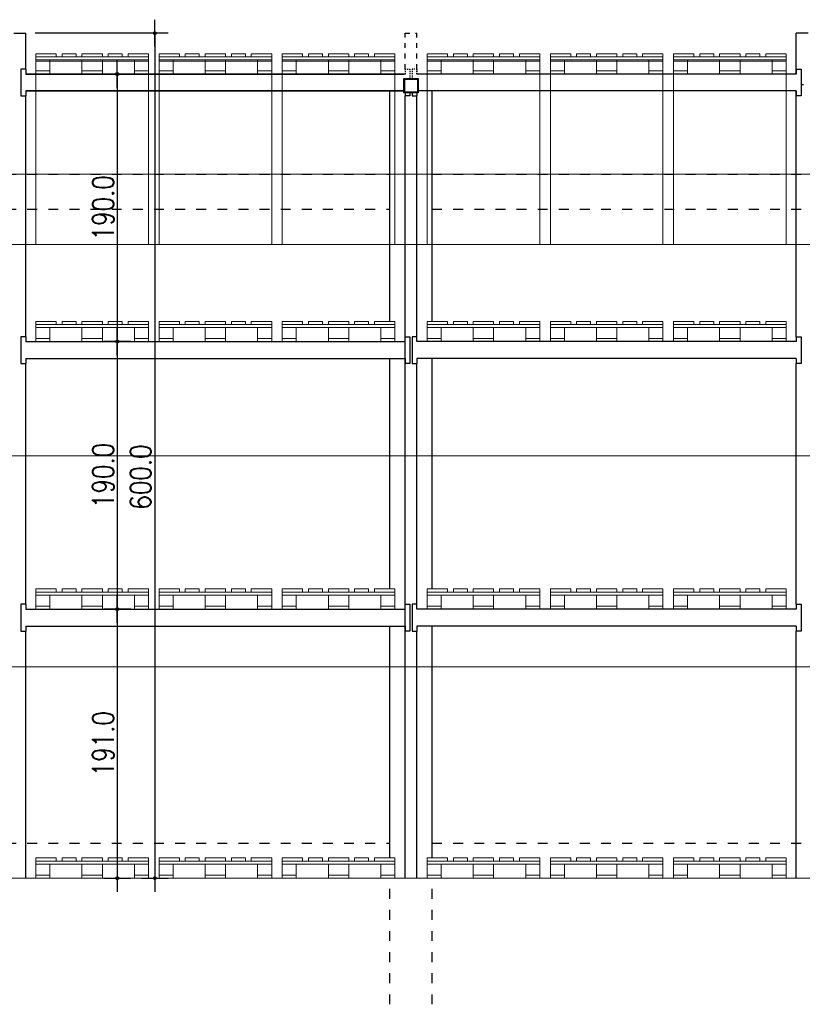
# Model space of a CAD drawing. Header units: millimetres. Extents: x 22865 to 60762, y -18816 to 15611.
# Tile 195 of 256: x 25040 to 25595, y 14912 to 15611. Entities that reach past the tile are written whole.
import ezdxf

# ---------------------------------------------------------------- set-up
doc = ezdxf.new("R2010")
doc.units = ezdxf.units.MM
doc.linetypes.add('DASHED', pattern=[15, 7, -8])
doc.layers.add('CIENKA', color=1, linetype='Continuous', lineweight=13)
doc.layers.add('projekt', color=6, linetype='Continuous', lineweight=9)
for name, color, linetype in [('RDZENIE', 3, 'Continuous'), ('REGALY', 7, 'Continuous'), ('WYMIARY', 6, 'Continuous')]:
    doc.layers.add(name, color=color, linetype=linetype)
doc.styles.add('1-100', font='simplex.shx', dxfattribs={"width": 0.8, "height": 15})
doc.dimstyles.new('1-100', dxfattribs={"dimscale": 0.5, "dimtxt": 100, "dimasz": 1, "dimexe": 0.18, "dimexo": 0.0625, "dimgap": 5, "dimtad": 1, "dimdec": 1, "dimzin": 0, "dimdsep": 46, "dimtxsty": '1-100', "dimblk1": 'K', "dimblk2": 'K', "dimsah": 1, "dimcen": 0.09, "dimse1": 1, "dimse2": 1, "dimadec": 0, "dimazin": 0, "dimtfac": 1, "dimtdec": 1, "dimtofl": 0, "dimtmove": 0, "dimatfit": 3, "dimldrblk": 'K', "dimfxl": 0, "dimtolj": 1, "dimtzin": 0, "dimarcsym": 0})

# ---------------------------------------------------------------- blocks, each defined once
blk = doc.blocks.new('K')
for p, q in [((0, -19.1), (0, 19.1)), ((-19.1, 0), (19.1, 0))]:
    blk.add_line(p, q)
blk.add_circle((0, 0), 2.02)
blk = doc.blocks.new('*D2041')
at = {"layer": 'WYMIARY', "color": 0, "lineweight": -2}
blk.add_line((25108.93, 15192.07), (25108.93, 15002.07), dxfattribs=at)
at = {"layer": 'WYMIARY', "color": 0, "linetype": 'ByBlock', "lineweight": -2, "xscale": 0.5, "yscale": 0.5, "zscale": 0.5}
for p, rotation in [((25108.93, 15192.57), 90), ((25108.93, 15001.57), 270)]:
    blk.add_blockref('K', p, dxfattribs=dict(at, rotation=rotation))
at = {"layer": 'WYMIARY', "color": 0, "ltscale": 0.2, "insert": (25098.93, 15097.07), "char_height": 15, "attachment_point": 5, "rotation": 90, "style": '1-100'}
blk.add_mtext('\\A1;191.0', dxfattribs=at)
blk = doc.blocks.new('*D2042')
at = {"layer": 'WYMIARY', "color": 0, "lineweight": -2}
blk.add_line((25108.93, 15382.07), (25108.93, 15193.07), dxfattribs=at)
at = {"layer": 'WYMIARY', "color": 0, "linetype": 'ByBlock', "lineweight": -2, "xscale": 0.5, "yscale": 0.5, "zscale": 0.5}
for p, rotation in [((25108.93, 15382.57), 90), ((25108.93, 15192.57), 270)]:
    blk.add_blockref('K', p, dxfattribs=dict(at, rotation=rotation))
at = {"layer": 'WYMIARY', "color": 0, "ltscale": 0.2, "insert": (25098.93, 15287.57), "char_height": 15, "attachment_point": 5, "rotation": 90, "style": '1-100'}
blk.add_mtext('\\A1;190.0', dxfattribs=at)
blk = doc.blocks.new('*D2043')
at = {"layer": 'WYMIARY', "color": 0, "lineweight": -2}
blk.add_line((25108.93, 15572.07), (25108.93, 15383.07), dxfattribs=at)
at = {"layer": 'WYMIARY', "color": 0, "linetype": 'ByBlock', "lineweight": -2, "xscale": 0.5, "yscale": 0.5, "zscale": 0.5}
for p, rotation in [((25108.93, 15572.57), 90), ((25108.93, 15382.57), 270)]:
    blk.add_blockref('K', p, dxfattribs=dict(at, rotation=rotation))
at = {"layer": 'WYMIARY', "color": 0, "ltscale": 0.2, "insert": (25098.93, 15477.57), "char_height": 15, "attachment_point": 5, "rotation": 90, "style": '1-100'}
blk.add_mtext('\\A1;190.0', dxfattribs=at)
blk = doc.blocks.new('*D2044')
at = {"layer": 'WYMIARY', "color": 0, "lineweight": -2}
blk.add_line((25135.62, 15601.07), (25135.62, 15002.07), dxfattribs=at)
at = {"layer": 'WYMIARY', "color": 0, "linetype": 'ByBlock', "lineweight": -2, "xscale": 0.5, "yscale": 0.5, "zscale": 0.5}
for p, rotation in [((25135.62, 15601.57), 90), ((25135.62, 15001.57), 270)]:
    blk.add_blockref('K', p, dxfattribs=dict(at, rotation=rotation))
at = {"layer": 'WYMIARY', "color": 0, "ltscale": 0.2, "insert": (25125.62, 15286.42), "char_height": 15, "attachment_point": 5, "rotation": 90, "style": '1-100'}
blk.add_mtext('\\A1;600.0', dxfattribs=at)

msp = doc.modelspace()

# ---------------------------------------------------------------- linework, layer by layer
at = {"layer": 'CIENKA'}
for points in [[(25051.09, 15584.77), (25065.59, 15584.77), (25065.59, 15586.97), (25051.09, 15586.97)], [(25051.09, 15582.57), (25131.09, 15582.57), (25131.09, 15584.77), (25051.09, 15584.77)], [(25051.09, 15574.77), (25061.09, 15574.77), (25061.09, 15582.57), (25051.09, 15582.57)], [(25079.71, 15584.77), (25069.71, 15584.77), (25069.71, 15586.97), (25079.71, 15586.97)], [(25083.84, 15584.77), (25098.34, 15584.77), (25098.34, 15586.97), (25083.84, 15586.97)], [(25083.84, 15574.77), (25098.34, 15574.77), (25098.34, 15582.57), (25083.84, 15582.57)], [(25102.46, 15584.77), (25112.46, 15584.77), (25112.46, 15586.97), (25102.46, 15586.97)], [(25116.59, 15584.77), (25131.09, 15584.77), (25131.09, 15586.97), (25116.59, 15586.97)], [(25121.09, 15574.77), (25131.09, 15574.77), (25131.09, 15582.57), (25121.09, 15582.57)], [(25138.59, 15584.77), (25153.09, 15584.77), (25153.09, 15586.97), (25138.59, 15586.97)], [(25138.59, 15582.57), (25218.59, 15582.57), (25218.59, 15584.77), (25138.59, 15584.77)], [(25138.59, 15574.77), (25148.59, 15574.77), (25148.59, 15582.57), (25138.59, 15582.57)], [(25167.21, 15584.77), (25157.21, 15584.77), (25157.21, 15586.97), (25167.21, 15586.97)], [(25171.34, 15584.77), (25185.84, 15584.77), (25185.84, 15586.97), (25171.34, 15586.97)], [(25171.34, 15574.77), (25185.84, 15574.77), (25185.84, 15582.57), (25171.34, 15582.57)], [(25189.96, 15584.77), (25199.96, 15584.77), (25199.96, 15586.97), (25189.96, 15586.97)], [(25204.09, 15584.77), (25218.59, 15584.77), (25218.59, 15586.97), (25204.09, 15586.97)], [(25208.59, 15574.77), (25218.59, 15574.77), (25218.59, 15582.57), (25208.59, 15582.57)], [(25226.09, 15584.77), (25240.59, 15584.77), (25240.59, 15586.97), (25226.09, 15586.97)], [(25226.09, 15582.57), (25306.09, 15582.57), (25306.09, 15584.77), (25226.09, 15584.77)], [(25226.09, 15574.77), (25236.09, 15574.77), (25236.09, 15582.57), (25226.09, 15582.57)], [(25254.71, 15584.77), (25244.71, 15584.77), (25244.71, 15586.97), (25254.71, 15586.97)], [(25258.84, 15584.77), (25273.34, 15584.77), (25273.34, 15586.97), (25258.84, 15586.97)], [(25258.84, 15574.77), (25273.34, 15574.77), (25273.34, 15582.57), (25258.84, 15582.57)], [(25277.46, 15584.77), (25287.46, 15584.77), (25287.46, 15586.97), (25277.46, 15586.97)], [(25291.59, 15584.77), (25306.09, 15584.77), (25306.09, 15586.97), (25291.59, 15586.97)], [(25296.09, 15574.77), (25306.09, 15574.77), (25306.09, 15582.57), (25296.09, 15582.57)], [(25343.49, 15584.77), (25328.99, 15584.77), (25328.99, 15586.97), (25343.49, 15586.97)], [(25408.99, 15582.57), (25328.99, 15582.57), (25328.99, 15584.77), (25408.99, 15584.77)], [(25338.99, 15574.77), (25328.99, 15574.77), (25328.99, 15582.57), (25338.99, 15582.57)], [(25357.61, 15584.77), (25347.61, 15584.77), (25347.61, 15586.97), (25357.61, 15586.97)], [(25376.24, 15584.77), (25361.74, 15584.77), (25361.74, 15586.97), (25376.24, 15586.97)], [(25376.24, 15574.77), (25361.74, 15574.77), (25361.74, 15582.57), (25376.24, 15582.57)], [(25380.36, 15584.77), (25390.36, 15584.77), (25390.36, 15586.97), (25380.36, 15586.97)], [(25408.99, 15584.77), (25394.49, 15584.77), (25394.49, 15586.97), (25408.99, 15586.97)], [(25408.99, 15574.77), (25398.99, 15574.77), (25398.99, 15582.57), (25408.99, 15582.57)], [(25430.99, 15584.77), (25416.49, 15584.77), (25416.49, 15586.97), (25430.99, 15586.97)], [(25496.49, 15582.57), (25416.49, 15582.57), (25416.49, 15584.77), (25496.49, 15584.77)], [(25426.49, 15574.77), (25416.49, 15574.77), (25416.49, 15582.57), (25426.49, 15582.57)], [(25445.11, 15584.77), (25435.11, 15584.77), (25435.11, 15586.97), (25445.11, 15586.97)], [(25463.74, 15584.77), (25449.24, 15584.77), (25449.24, 15586.97), (25463.74, 15586.97)], [(25463.74, 15574.77), (25449.24, 15574.77), (25449.24, 15582.57), (25463.74, 15582.57)], [(25467.86, 15584.77), (25477.86, 15584.77), (25477.86, 15586.97), (25467.86, 15586.97)], [(25496.49, 15584.77), (25481.99, 15584.77), (25481.99, 15586.97), (25496.49, 15586.97)], [(25496.49, 15574.77), (25486.49, 15574.77), (25486.49, 15582.57), (25496.49, 15582.57)], [(25518.49, 15584.77), (25503.99, 15584.77), (25503.99, 15586.97), (25518.49, 15586.97)], [(25583.99, 15582.57), (25503.99, 15582.57), (25503.99, 15584.77), (25583.99, 15584.77)], [(25513.99, 15574.77), (25503.99, 15574.77), (25503.99, 15582.57), (25513.99, 15582.57)], [(25532.61, 15584.77), (25522.61, 15584.77), (25522.61, 15586.97), (25532.61, 15586.97)], [(25551.24, 15584.77), (25536.74, 15584.77), (25536.74, 15586.97), (25551.24, 15586.97)], [(25551.24, 15574.77), (25536.74, 15574.77), (25536.74, 15582.57), (25551.24, 15582.57)], [(25555.36, 15584.77), (25565.36, 15584.77), (25565.36, 15586.97), (25555.36, 15586.97)], [(25583.99, 15584.77), (25569.49, 15584.77), (25569.49, 15586.97), (25583.99, 15586.97)], [(25583.99, 15574.77), (25573.99, 15574.77), (25573.99, 15582.57), (25583.99, 15582.57)], [(25061.09, 15574.77), (25051.09, 15574.77), (25051.09, 15572.57), (25061.09, 15572.57)], [(25098.34, 15574.77), (25083.84, 15574.77), (25083.84, 15572.57), (25098.34, 15572.57)], [(25131.09, 15574.77), (25121.09, 15574.77), (25121.09, 15572.57), (25131.09, 15572.57)], [(25148.59, 15574.77), (25138.59, 15574.77), (25138.59, 15572.57), (25148.59, 15572.57)], [(25185.84, 15574.77), (25171.34, 15574.77), (25171.34, 15572.57), (25185.84, 15572.57)], [(25218.59, 15574.77), (25208.59, 15574.77), (25208.59, 15572.57), (25218.59, 15572.57)], [(25236.09, 15574.77), (25226.09, 15574.77), (25226.09, 15572.57), (25236.09, 15572.57)], [(25273.34, 15574.77), (25258.84, 15574.77), (25258.84, 15572.57), (25273.34, 15572.57)], [(25306.09, 15574.77), (25296.09, 15574.77), (25296.09, 15572.57), (25306.09, 15572.57)], [(25328.99, 15574.77), (25338.99, 15574.77), (25338.99, 15572.57), (25328.99, 15572.57)], [(25361.74, 15574.77), (25376.24, 15574.77), (25376.24, 15572.57), (25361.74, 15572.57)], [(25398.99, 15574.77), (25408.99, 15574.77), (25408.99, 15572.57), (25398.99, 15572.57)], [(25416.49, 15574.77), (25426.49, 15574.77), (25426.49, 15572.57), (25416.49, 15572.57)], [(25449.24, 15574.77), (25463.74, 15574.77), (25463.74, 15572.57), (25449.24, 15572.57)], [(25486.49, 15574.77), (25496.49, 15574.77), (25496.49, 15572.57), (25486.49, 15572.57)], [(25503.99, 15574.77), (25513.99, 15574.77), (25513.99, 15572.57), (25503.99, 15572.57)], [(25536.74, 15574.77), (25551.24, 15574.77), (25551.24, 15572.57), (25536.74, 15572.57)], [(25573.99, 15574.77), (25583.99, 15574.77), (25583.99, 15572.57), (25573.99, 15572.57)], [(25051.09, 15394.77), (25065.59, 15394.77), (25065.59, 15396.97), (25051.09, 15396.97)], [(25051.09, 15392.57), (25131.09, 15392.57), (25131.09, 15394.77), (25051.09, 15394.77)], [(25079.71, 15394.77), (25069.71, 15394.77), (25069.71, 15396.97), (25079.71, 15396.97)], [(25083.84, 15394.77), (25098.34, 15394.77), (25098.34, 15396.97), (25083.84, 15396.97)], [(25102.46, 15394.77), (25112.46, 15394.77), (25112.46, 15396.97), (25102.46, 15396.97)], [(25116.59, 15394.77), (25131.09, 15394.77), (25131.09, 15396.97), (25116.59, 15396.97)], [(25138.59, 15394.77), (25153.09, 15394.77), (25153.09, 15396.97), (25138.59, 15396.97)], [(25138.59, 15392.57), (25218.59, 15392.57), (25218.59, 15394.77), (25138.59, 15394.77)], [(25167.21, 15394.77), (25157.21, 15394.77), (25157.21, 15396.97), (25167.21, 15396.97)], [(25171.34, 15394.77), (25185.84, 15394.77), (25185.84, 15396.97), (25171.34, 15396.97)], [(25189.96, 15394.77), (25199.96, 15394.77), (25199.96, 15396.97), (25189.96, 15396.97)], [(25204.09, 15394.77), (25218.59, 15394.77), (25218.59, 15396.97), (25204.09, 15396.97)], [(25226.09, 15394.77), (25240.59, 15394.77), (25240.59, 15396.97), (25226.09, 15396.97)], [(25226.09, 15392.57), (25306.09, 15392.57), (25306.09, 15394.77), (25226.09, 15394.77)], [(25254.71, 15394.77), (25244.71, 15394.77), (25244.71, 15396.97), (25254.71, 15396.97)], [(25258.84, 15394.77), (25273.34, 15394.77), (25273.34, 15396.97), (25258.84, 15396.97)], [(25277.46, 15394.77), (25287.46, 15394.77), (25287.46, 15396.97), (25277.46, 15396.97)], [(25291.59, 15394.77), (25306.09, 15394.77), (25306.09, 15396.97), (25291.59, 15396.97)], [(25343.49, 15394.77), (25328.99, 15394.77), (25328.99, 15396.97), (25343.49, 15396.97)], [(25408.99, 15392.57), (25328.99, 15392.57), (25328.99, 15394.77), (25408.99, 15394.77)], [(25357.61, 15394.77), (25347.61, 15394.77), (25347.61, 15396.97), (25357.61, 15396.97)], [(25376.24, 15394.77), (25361.74, 15394.77), (25361.74, 15396.97), (25376.24, 15396.97)], [(25380.36, 15394.77), (25390.36, 15394.77), (25390.36, 15396.97), (25380.36, 15396.97)], [(25408.99, 15394.77), (25394.49, 15394.77), (25394.49, 15396.97), (25408.99, 15396.97)], [(25430.99, 15394.77), (25416.49, 15394.77), (25416.49, 15396.97), (25430.99, 15396.97)], [(25496.49, 15392.57), (25416.49, 15392.57), (25416.49, 15394.77), (25496.49, 15394.77)], [(25445.11, 15394.77), (25435.11, 15394.77), (25435.11, 15396.97), (25445.11, 15396.97)], [(25463.74, 15394.77), (25449.24, 15394.77), (25449.24, 15396.97), (25463.74, 15396.97)], [(25467.86, 15394.77), (25477.86, 15394.77), (25477.86, 15396.97), (25467.86, 15396.97)], [(25496.49, 15394.77), (25481.99, 15394.77), (25481.99, 15396.97), (25496.49, 15396.97)], [(25518.49, 15394.77), (25503.99, 15394.77), (25503.99, 15396.97), (25518.49, 15396.97)], [(25583.99, 15392.57), (25503.99, 15392.57), (25503.99, 15394.77), (25583.99, 15394.77)], [(25532.61, 15394.77), (25522.61, 15394.77), (25522.61, 15396.97), (25532.61, 15396.97)], [(25551.24, 15394.77), (25536.74, 15394.77), (25536.74, 15396.97), (25551.24, 15396.97)], [(25555.36, 15394.77), (25565.36, 15394.77), (25565.36, 15396.97), (25555.36, 15396.97)], [(25583.99, 15394.77), (25569.49, 15394.77), (25569.49, 15396.97), (25583.99, 15396.97)], [(25051.09, 15384.77), (25061.09, 15384.77), (25061.09, 15392.57), (25051.09, 15392.57)], [(25083.84, 15384.77), (25098.34, 15384.77), (25098.34, 15392.57), (25083.84, 15392.57)], [(25121.09, 15384.77), (25131.09, 15384.77), (25131.09, 15392.57), (25121.09, 15392.57)], [(25138.59, 15384.77), (25148.59, 15384.77), (25148.59, 15392.57), (25138.59, 15392.57)], [(25171.34, 15384.77), (25185.84, 15384.77), (25185.84, 15392.57), (25171.34, 15392.57)], [(25208.59, 15384.77), (25218.59, 15384.77), (25218.59, 15392.57), (25208.59, 15392.57)], [(25226.09, 15384.77), (25236.09, 15384.77), (25236.09, 15392.57), (25226.09, 15392.57)], [(25258.84, 15384.77), (25273.34, 15384.77), (25273.34, 15392.57), (25258.84, 15392.57)], [(25296.09, 15384.77), (25306.09, 15384.77), (25306.09, 15392.57), (25296.09, 15392.57)], [(25338.99, 15384.77), (25328.99, 15384.77), (25328.99, 15392.57), (25338.99, 15392.57)], [(25376.24, 15384.77), (25361.74, 15384.77), (25361.74, 15392.57), (25376.24, 15392.57)], [(25408.99, 15384.77), (25398.99, 15384.77), (25398.99, 15392.57), (25408.99, 15392.57)], [(25426.49, 15384.77), (25416.49, 15384.77), (25416.49, 15392.57), (25426.49, 15392.57)], [(25463.74, 15384.77), (25449.24, 15384.77), (25449.24, 15392.57), (25463.74, 15392.57)], [(25496.49, 15384.77), (25486.49, 15384.77), (25486.49, 15392.57), (25496.49, 15392.57)], [(25513.99, 15384.77), (25503.99, 15384.77), (25503.99, 15392.57), (25513.99, 15392.57)], [(25551.24, 15384.77), (25536.74, 15384.77), (25536.74, 15392.57), (25551.24, 15392.57)], [(25583.99, 15384.77), (25573.99, 15384.77), (25573.99, 15392.57), (25583.99, 15392.57)], [(25061.09, 15384.77), (25051.09, 15384.77), (25051.09, 15382.57), (25061.09, 15382.57)], [(25098.34, 15384.77), (25083.84, 15384.77), (25083.84, 15382.57), (25098.34, 15382.57)], [(25131.09, 15384.77), (25121.09, 15384.77), (25121.09, 15382.57), (25131.09, 15382.57)], [(25148.59, 15384.77), (25138.59, 15384.77), (25138.59, 15382.57), (25148.59, 15382.57)], [(25185.84, 15384.77), (25171.34, 15384.77), (25171.34, 15382.57), (25185.84, 15382.57)], [(25218.59, 15384.77), (25208.59, 15384.77), (25208.59, 15382.57), (25218.59, 15382.57)], [(25236.09, 15384.77), (25226.09, 15384.77), (25226.09, 15382.57), (25236.09, 15382.57)], [(25273.34, 15384.77), (25258.84, 15384.77), (25258.84, 15382.57), (25273.34, 15382.57)], [(25306.09, 15384.77), (25296.09, 15384.77), (25296.09, 15382.57), (25306.09, 15382.57)], [(25328.99, 15384.77), (25338.99, 15384.77), (25338.99, 15382.57), (25328.99, 15382.57)], [(25361.74, 15384.77), (25376.24, 15384.77), (25376.24, 15382.57), (25361.74, 15382.57)], [(25398.99, 15384.77), (25408.99, 15384.77), (25408.99, 15382.57), (25398.99, 15382.57)], [(25416.49, 15384.77), (25426.49, 15384.77), (25426.49, 15382.57), (25416.49, 15382.57)], [(25449.24, 15384.77), (25463.74, 15384.77), (25463.74, 15382.57), (25449.24, 15382.57)], [(25486.49, 15384.77), (25496.49, 15384.77), (25496.49, 15382.57), (25486.49, 15382.57)], [(25503.99, 15384.77), (25513.99, 15384.77), (25513.99, 15382.57), (25503.99, 15382.57)], [(25536.74, 15384.77), (25551.24, 15384.77), (25551.24, 15382.57), (25536.74, 15382.57)], [(25573.99, 15384.77), (25583.99, 15384.77), (25583.99, 15382.57), (25573.99, 15382.57)], [(25051.09, 15204.77), (25065.59, 15204.77), (25065.59, 15206.97), (25051.09, 15206.97)], [(25051.09, 15202.57), (25131.09, 15202.57), (25131.09, 15204.77), (25051.09, 15204.77)], [(25079.71, 15204.77), (25069.71, 15204.77), (25069.71, 15206.97), (25079.71, 15206.97)], [(25083.84, 15204.77), (25098.34, 15204.77), (25098.34, 15206.97), (25083.84, 15206.97)], [(25102.46, 15204.77), (25112.46, 15204.77), (25112.46, 15206.97), (25102.46, 15206.97)], [(25116.59, 15204.77), (25131.09, 15204.77), (25131.09, 15206.97), (25116.59, 15206.97)], [(25138.59, 15204.77), (25153.09, 15204.77), (25153.09, 15206.97), (25138.59, 15206.97)], [(25138.59, 15202.57), (25218.59, 15202.57), (25218.59, 15204.77), (25138.59, 15204.77)], [(25167.21, 15204.77), (25157.21, 15204.77), (25157.21, 15206.97), (25167.21, 15206.97)], [(25171.34, 15204.77), (25185.84, 15204.77), (25185.84, 15206.97), (25171.34, 15206.97)], [(25189.96, 15204.77), (25199.96, 15204.77), (25199.96, 15206.97), (25189.96, 15206.97)], [(25204.09, 15204.77), (25218.59, 15204.77), (25218.59, 15206.97), (25204.09, 15206.97)], [(25226.09, 15204.77), (25240.59, 15204.77), (25240.59, 15206.97), (25226.09, 15206.97)], [(25226.09, 15202.57), (25306.09, 15202.57), (25306.09, 15204.77), (25226.09, 15204.77)], [(25254.71, 15204.77), (25244.71, 15204.77), (25244.71, 15206.97), (25254.71, 15206.97)], [(25258.84, 15204.77), (25273.34, 15204.77), (25273.34, 15206.97), (25258.84, 15206.97)], [(25277.46, 15204.77), (25287.46, 15204.77), (25287.46, 15206.97), (25277.46, 15206.97)], [(25291.59, 15204.77), (25306.09, 15204.77), (25306.09, 15206.97), (25291.59, 15206.97)], [(25343.49, 15204.77), (25328.99, 15204.77), (25328.99, 15206.97), (25343.49, 15206.97)], [(25408.99, 15202.57), (25328.99, 15202.57), (25328.99, 15204.77), (25408.99, 15204.77)], [(25357.61, 15204.77), (25347.61, 15204.77), (25347.61, 15206.97), (25357.61, 15206.97)], [(25376.24, 15204.77), (25361.74, 15204.77), (25361.74, 15206.97), (25376.24, 15206.97)], [(25380.36, 15204.77), (25390.36, 15204.77), (25390.36, 15206.97), (25380.36, 15206.97)], [(25408.99, 15204.77), (25394.49, 15204.77), (25394.49, 15206.97), (25408.99, 15206.97)], [(25430.99, 15204.77), (25416.49, 15204.77), (25416.49, 15206.97), (25430.99, 15206.97)], [(25496.49, 15202.57), (25416.49, 15202.57), (25416.49, 15204.77), (25496.49, 15204.77)], [(25445.11, 15204.77), (25435.11, 15204.77), (25435.11, 15206.97), (25445.11, 15206.97)], [(25463.74, 15204.77), (25449.24, 15204.77), (25449.24, 15206.97), (25463.74, 15206.97)], [(25467.86, 15204.77), (25477.86, 15204.77), (25477.86, 15206.97), (25467.86, 15206.97)], [(25496.49, 15204.77), (25481.99, 15204.77), (25481.99, 15206.97), (25496.49, 15206.97)], [(25518.49, 15204.77), (25503.99, 15204.77), (25503.99, 15206.97), (25518.49, 15206.97)], [(25583.99, 15202.57), (25503.99, 15202.57), (25503.99, 15204.77), (25583.99, 15204.77)], [(25532.61, 15204.77), (25522.61, 15204.77), (25522.61, 15206.97), (25532.61, 15206.97)], [(25551.24, 15204.77), (25536.74, 15204.77), (25536.74, 15206.97), (25551.24, 15206.97)], [(25555.36, 15204.77), (25565.36, 15204.77), (25565.36, 15206.97), (25555.36, 15206.97)], [(25583.99, 15204.77), (25569.49, 15204.77), (25569.49, 15206.97), (25583.99, 15206.97)], [(25051.09, 15194.77), (25061.09, 15194.77), (25061.09, 15202.57), (25051.09, 15202.57)], [(25083.84, 15194.77), (25098.34, 15194.77), (25098.34, 15202.57), (25083.84, 15202.57)], [(25121.09, 15194.77), (25131.09, 15194.77), (25131.09, 15202.57), (25121.09, 15202.57)], [(25138.59, 15194.77), (25148.59, 15194.77), (25148.59, 15202.57), (25138.59, 15202.57)], [(25171.34, 15194.77), (25185.84, 15194.77), (25185.84, 15202.57), (25171.34, 15202.57)], [(25208.59, 15194.77), (25218.59, 15194.77), (25218.59, 15202.57), (25208.59, 15202.57)], [(25226.09, 15194.77), (25236.09, 15194.77), (25236.09, 15202.57), (25226.09, 15202.57)], [(25258.84, 15194.77), (25273.34, 15194.77), (25273.34, 15202.57), (25258.84, 15202.57)], [(25296.09, 15194.77), (25306.09, 15194.77), (25306.09, 15202.57), (25296.09, 15202.57)], [(25338.99, 15194.77), (25328.99, 15194.77), (25328.99, 15202.57), (25338.99, 15202.57)], [(25376.24, 15194.77), (25361.74, 15194.77), (25361.74, 15202.57), (25376.24, 15202.57)], [(25408.99, 15194.77), (25398.99, 15194.77), (25398.99, 15202.57), (25408.99, 15202.57)], [(25426.49, 15194.77), (25416.49, 15194.77), (25416.49, 15202.57), (25426.49, 15202.57)], [(25463.74, 15194.77), (25449.24, 15194.77), (25449.24, 15202.57), (25463.74, 15202.57)], [(25496.49, 15194.77), (25486.49, 15194.77), (25486.49, 15202.57), (25496.49, 15202.57)], [(25513.99, 15194.77), (25503.99, 15194.77), (25503.99, 15202.57), (25513.99, 15202.57)], [(25551.24, 15194.77), (25536.74, 15194.77), (25536.74, 15202.57), (25551.24, 15202.57)], [(25583.99, 15194.77), (25573.99, 15194.77), (25573.99, 15202.57), (25583.99, 15202.57)], [(25061.09, 15194.77), (25051.09, 15194.77), (25051.09, 15192.57), (25061.09, 15192.57)], [(25098.34, 15194.77), (25083.84, 15194.77), (25083.84, 15192.57), (25098.34, 15192.57)], [(25131.09, 15194.77), (25121.09, 15194.77), (25121.09, 15192.57), (25131.09, 15192.57)], [(25148.59, 15194.77), (25138.59, 15194.77), (25138.59, 15192.57), (25148.59, 15192.57)], [(25185.84, 15194.77), (25171.34, 15194.77), (25171.34, 15192.57), (25185.84, 15192.57)], [(25218.59, 15194.77), (25208.59, 15194.77), (25208.59, 15192.57), (25218.59, 15192.57)], [(25236.09, 15194.77), (25226.09, 15194.77), (25226.09, 15192.57), (25236.09, 15192.57)], [(25273.34, 15194.77), (25258.84, 15194.77), (25258.84, 15192.57), (25273.34, 15192.57)], [(25306.09, 15194.77), (25296.09, 15194.77), (25296.09, 15192.57), (25306.09, 15192.57)], [(25328.99, 15194.77), (25338.99, 15194.77), (25338.99, 15192.57), (25328.99, 15192.57)], [(25361.74, 15194.77), (25376.24, 15194.77), (25376.24, 15192.57), (25361.74, 15192.57)], [(25398.99, 15194.77), (25408.99, 15194.77), (25408.99, 15192.57), (25398.99, 15192.57)], [(25416.49, 15194.77), (25426.49, 15194.77), (25426.49, 15192.57), (25416.49, 15192.57)], [(25449.24, 15194.77), (25463.74, 15194.77), (25463.74, 15192.57), (25449.24, 15192.57)], [(25486.49, 15194.77), (25496.49, 15194.77), (25496.49, 15192.57), (25486.49, 15192.57)], [(25503.99, 15194.77), (25513.99, 15194.77), (25513.99, 15192.57), (25503.99, 15192.57)], [(25536.74, 15194.77), (25551.24, 15194.77), (25551.24, 15192.57), (25536.74, 15192.57)], [(25573.99, 15194.77), (25583.99, 15194.77), (25583.99, 15192.57), (25573.99, 15192.57)], [(25051.09, 15013.77), (25065.59, 15013.77), (25065.59, 15015.97), (25051.09, 15015.97)], [(25079.71, 15013.77), (25069.71, 15013.77), (25069.71, 15015.97), (25079.71, 15015.97)], [(25083.84, 15013.77), (25098.34, 15013.77), (25098.34, 15015.97), (25083.84, 15015.97)], [(25102.46, 15013.77), (25112.46, 15013.77), (25112.46, 15015.97), (25102.46, 15015.97)], [(25116.59, 15013.77), (25131.09, 15013.77), (25131.09, 15015.97), (25116.59, 15015.97)], [(25138.59, 15013.77), (25153.09, 15013.77), (25153.09, 15015.97), (25138.59, 15015.97)], [(25167.21, 15013.77), (25157.21, 15013.77), (25157.21, 15015.97), (25167.21, 15015.97)], [(25171.34, 15013.77), (25185.84, 15013.77), (25185.84, 15015.97), (25171.34, 15015.97)], [(25189.96, 15013.77), (25199.96, 15013.77), (25199.96, 15015.97), (25189.96, 15015.97)], [(25204.09, 15013.77), (25218.59, 15013.77), (25218.59, 15015.97), (25204.09, 15015.97)], [(25226.09, 15013.77), (25240.59, 15013.77), (25240.59, 15015.97), (25226.09, 15015.97)], [(25254.71, 15013.77), (25244.71, 15013.77), (25244.71, 15015.97), (25254.71, 15015.97)], [(25258.84, 15013.77), (25273.34, 15013.77), (25273.34, 15015.97), (25258.84, 15015.97)], [(25277.46, 15013.77), (25287.46, 15013.77), (25287.46, 15015.97), (25277.46, 15015.97)], [(25291.59, 15013.77), (25306.09, 15013.77), (25306.09, 15015.97), (25291.59, 15015.97)], [(25343.49, 15013.77), (25328.99, 15013.77), (25328.99, 15015.97), (25343.49, 15015.97)], [(25357.61, 15013.77), (25347.61, 15013.77), (25347.61, 15015.97), (25357.61, 15015.97)], [(25376.24, 15013.77), (25361.74, 15013.77), (25361.74, 15015.97), (25376.24, 15015.97)], [(25380.36, 15013.77), (25390.36, 15013.77), (25390.36, 15015.97), (25380.36, 15015.97)], [(25408.99, 15013.77), (25394.49, 15013.77), (25394.49, 15015.97), (25408.99, 15015.97)], [(25430.99, 15013.77), (25416.49, 15013.77), (25416.49, 15015.97), (25430.99, 15015.97)], [(25445.11, 15013.77), (25435.11, 15013.77), (25435.11, 15015.97), (25445.11, 15015.97)], [(25463.74, 15013.77), (25449.24, 15013.77), (25449.24, 15015.97), (25463.74, 15015.97)], [(25467.86, 15013.77), (25477.86, 15013.77), (25477.86, 15015.97), (25467.86, 15015.97)], [(25496.49, 15013.77), (25481.99, 15013.77), (25481.99, 15015.97), (25496.49, 15015.97)], [(25518.49, 15013.77), (25503.99, 15013.77), (25503.99, 15015.97), (25518.49, 15015.97)], [(25532.61, 15013.77), (25522.61, 15013.77), (25522.61, 15015.97), (25532.61, 15015.97)], [(25551.24, 15013.77), (25536.74, 15013.77), (25536.74, 15015.97), (25551.24, 15015.97)], [(25555.36, 15013.77), (25565.36, 15013.77), (25565.36, 15015.97), (25555.36, 15015.97)], [(25583.99, 15013.77), (25569.49, 15013.77), (25569.49, 15015.97), (25583.99, 15015.97)], [(25051.09, 15011.57), (25131.09, 15011.57), (25131.09, 15013.77), (25051.09, 15013.77)], [(25051.09, 15003.77), (25061.09, 15003.77), (25061.09, 15011.57), (25051.09, 15011.57)], [(25083.84, 15003.77), (25098.34, 15003.77), (25098.34, 15011.57), (25083.84, 15011.57)], [(25121.09, 15003.77), (25131.09, 15003.77), (25131.09, 15011.57), (25121.09, 15011.57)], [(25138.59, 15011.57), (25218.59, 15011.57), (25218.59, 15013.77), (25138.59, 15013.77)], [(25138.59, 15003.77), (25148.59, 15003.77), (25148.59, 15011.57), (25138.59, 15011.57)], [(25171.34, 15003.77), (25185.84, 15003.77), (25185.84, 15011.57), (25171.34, 15011.57)], [(25208.59, 15003.77), (25218.59, 15003.77), (25218.59, 15011.57), (25208.59, 15011.57)], [(25226.09, 15011.57), (25306.09, 15011.57), (25306.09, 15013.77), (25226.09, 15013.77)], [(25226.09, 15003.77), (25236.09, 15003.77), (25236.09, 15011.57), (25226.09, 15011.57)], [(25258.84, 15003.77), (25273.34, 15003.77), (25273.34, 15011.57), (25258.84, 15011.57)], [(25296.09, 15003.77), (25306.09, 15003.77), (25306.09, 15011.57), (25296.09, 15011.57)], [(25338.99, 15003.77), (25328.99, 15003.77), (25328.99, 15011.57), (25338.99, 15011.57)], [(25376.24, 15003.77), (25361.74, 15003.77), (25361.74, 15011.57), (25376.24, 15011.57)], [(25408.99, 15003.77), (25398.99, 15003.77), (25398.99, 15011.57), (25408.99, 15011.57)], [(25496.49, 15011.57), (25416.49, 15011.57), (25416.49, 15013.77), (25496.49, 15013.77)], [(25426.49, 15003.77), (25416.49, 15003.77), (25416.49, 15011.57), (25426.49, 15011.57)], [(25463.74, 15003.77), (25449.24, 15003.77), (25449.24, 15011.57), (25463.74, 15011.57)], [(25496.49, 15003.77), (25486.49, 15003.77), (25486.49, 15011.57), (25496.49, 15011.57)], [(25583.99, 15011.57), (25503.99, 15011.57), (25503.99, 15013.77), (25583.99, 15013.77)], [(25513.99, 15003.77), (25503.99, 15003.77), (25503.99, 15011.57), (25513.99, 15011.57)], [(25551.24, 15003.77), (25536.74, 15003.77), (25536.74, 15011.57), (25551.24, 15011.57)], [(25583.99, 15003.77), (25573.99, 15003.77), (25573.99, 15011.57), (25583.99, 15011.57)], [(25061.09, 15003.77), (25051.09, 15003.77), (25051.09, 15001.57), (25061.09, 15001.57)], [(25098.34, 15003.77), (25083.84, 15003.77), (25083.84, 15001.57), (25098.34, 15001.57)], [(25131.09, 15003.77), (25121.09, 15003.77), (25121.09, 15001.57), (25131.09, 15001.57)], [(25148.59, 15003.77), (25138.59, 15003.77), (25138.59, 15001.57), (25148.59, 15001.57)], [(25185.84, 15003.77), (25171.34, 15003.77), (25171.34, 15001.57), (25185.84, 15001.57)], [(25218.59, 15003.77), (25208.59, 15003.77), (25208.59, 15001.57), (25218.59, 15001.57)], [(25236.09, 15003.77), (25226.09, 15003.77), (25226.09, 15001.57), (25236.09, 15001.57)], [(25273.34, 15003.77), (25258.84, 15003.77), (25258.84, 15001.57), (25273.34, 15001.57)], [(25306.09, 15003.77), (25296.09, 15003.77), (25296.09, 15001.57), (25306.09, 15001.57)], [(25328.99, 15003.77), (25338.99, 15003.77), (25338.99, 15001.57), (25328.99, 15001.57)], [(25361.74, 15003.77), (25376.24, 15003.77), (25376.24, 15001.57), (25361.74, 15001.57)], [(25398.99, 15003.77), (25408.99, 15003.77), (25408.99, 15001.57), (25398.99, 15001.57)], [(25416.49, 15003.77), (25426.49, 15003.77), (25426.49, 15001.57), (25416.49, 15001.57)], [(25449.24, 15003.77), (25463.74, 15003.77), (25463.74, 15001.57), (25449.24, 15001.57)], [(25486.49, 15003.77), (25496.49, 15003.77), (25496.49, 15001.57), (25486.49, 15001.57)], [(25503.99, 15003.77), (25513.99, 15003.77), (25513.99, 15001.57), (25503.99, 15001.57)], [(25536.74, 15003.77), (25551.24, 15003.77), (25551.24, 15001.57), (25536.74, 15001.57)], [(25573.99, 15003.77), (25583.99, 15003.77), (25583.99, 15001.57), (25573.99, 15001.57)]]:
    msp.add_lwpolyline(points, close=True, dxfattribs=at)
msp.add_lwpolyline([(25343.49, 15013.77), (25408.99, 15013.77), (25408.99, 15011.57), (25328.99, 15011.57), (25328.99, 15013.77)], dxfattribs=at)
at = {"layer": 'projekt', "color": 2, "ltscale": 0.2}
for p, q in [((24261.89, 15501.57), (26670.38, 15501.57)), ((24261.89, 15451.57), (26670.38, 15451.57)), ((24261.89, 15301.57), (26670.38, 15301.57)), ((24261.89, 15151.57), (26670.38, 15151.57)), ((24261.89, 15001.57), (26670.38, 15001.57))]:
    msp.add_line(p, q, dxfattribs=at)
at = {"layer": 'projekt', "color": 3, "ltscale": 0.2}
for p, q in [((24187.43, 15451.57), (26379.54, 15451.57)), ((24187.43, 15001.57), (26379.54, 15001.57))]:
    msp.add_line(p, q, dxfattribs=at)
at = {"layer": 'projekt', "color": 2, "ltscale": 0.2}
for points in [[(25131.09, 15451.57), (25051.09, 15451.57), (25051.09, 15581.57), (25131.09, 15581.57)], [(25218.59, 15451.57), (25138.59, 15451.57), (25138.59, 15581.57), (25218.59, 15581.57)], [(25306.09, 15451.57), (25226.09, 15451.57), (25226.09, 15581.57), (25306.09, 15581.57)], [(25408.99, 15451.57), (25328.99, 15451.57), (25328.99, 15581.57), (25408.99, 15581.57)], [(25496.49, 15451.57), (25416.49, 15451.57), (25416.49, 15581.57), (25496.49, 15581.57)], [(25583.99, 15451.57), (25503.99, 15451.57), (25503.99, 15581.57), (25583.99, 15581.57)]]:
    msp.add_lwpolyline(points, close=True, dxfattribs=at)
at = {"layer": 'projekt', "color": 3, "ltscale": 0.2}
msp.add_lwpolyline([(26155.49, 15451.57), (24757.49, 15451.57), (24757.49, 15001.57), (26155.49, 15001.57)], close=True, dxfattribs=at)
at = {"layer": 'RDZENIE', "color": 2}
for p, q in [((25302.54, 15396.97), (25302.54, 15560.57)), ((25302.54, 15396.97), (25302.54, 15560.57)), ((25332.54, 15396.97), (25332.54, 15560.57)), ((25332.54, 15396.97), (25332.54, 15560.57)), ((25302.54, 15206.97), (25302.54, 15370.57)), ((25302.54, 15206.97), (25302.54, 15370.57)), ((25332.54, 15206.97), (25332.54, 15370.57)), ((25332.54, 15206.97), (25332.54, 15370.57)), ((25302.54, 15015.97), (25302.54, 15180.57)), ((25302.54, 15015.97), (25302.54, 15180.57)), ((25332.54, 15015.97), (25332.54, 15180.57)), ((25332.54, 15015.97), (25332.54, 15180.57))]:
    msp.add_line(p, q, dxfattribs=at)
at = {"layer": 'RDZENIE', "color": 2, "linetype": 'DASHED'}
for p, q in [((24760.04, 15501.57), (25302.54, 15501.57)), ((25332.54, 15501.57), (25875.04, 15501.57)), ((24760.04, 15476.57), (25302.54, 15476.57)), ((25332.54, 15476.57), (25875.04, 15476.57)), ((24760.04, 15026.57), (25302.54, 15026.57)), ((25332.54, 15026.57), (25875.04, 15026.57)), ((25302.54, 14912.07), (25302.54, 14998.57)), ((25332.54, 14912.07), (25332.54, 14998.57))]:
    msp.add_line(p, q, dxfattribs=at)
at = {"layer": 'REGALY', "color": 5}
for p, q in [((25035.39, 15601.57), (25043.89, 15601.57)), ((25043.89, 15576.07), (25043.89, 15601.57)), ((25591.19, 15572.57), (25591.19, 15601.57)), ((25599.69, 15601.57), (25591.19, 15601.57)), ((25043.89, 15386.07), (25043.89, 15557.07)), ((25313.29, 15001.57), (25313.29, 15557.07)), ((25321.79, 15386.07), (25321.79, 15557.07)), ((25591.19, 15386.07), (25591.19, 15560.57)), ((25043.89, 15196.07), (25043.89, 15367.07)), ((25321.79, 15196.07), (25321.79, 15367.07)), ((25591.19, 15196.07), (25591.19, 15367.07)), ((25043.89, 15001.57), (25043.89, 15177.07)), ((25321.79, 15001.57), (25321.79, 15177.07)), ((25591.19, 15001.57), (25591.19, 15177.07))]:
    msp.add_line(p, q, dxfattribs=at)
at = {"layer": 'REGALY', "color": 5, "linetype": 'DASHED', "ltscale": 0.5}
for p, q in [((25313.29, 15601.57), (25321.79, 15601.57)), ((25313.29, 15576.07), (25313.29, 15601.57)), ((25321.79, 15576.07), (25321.79, 15601.57))]:
    msp.add_line(p, q, dxfattribs=at)
at = {"layer": 'REGALY', "color": 6}
for p, q in [((25043.89, 15576.07), (25040.39, 15576.07)), ((25040.39, 15576.07), (25040.39, 15557.07)), ((25591.19, 15576.07), (25594.69, 15576.07)), ((25594.69, 15576.07), (25594.69, 15557.07)), ((25312.54, 15572.57), (25043.89, 15572.57)), ((25043.89, 15572.57), (25312.54, 15572.57)), ((25313.29, 15572.57), (25312.54, 15572.57)), ((25591.19, 15572.57), (25322.54, 15572.57)), ((25040.39, 15557.07), (25043.89, 15557.07)), ((25312.54, 15560.57), (25043.89, 15560.57)), ((25043.89, 15560.57), (25312.54, 15560.57)), ((25316.79, 15557.07), (25313.29, 15557.07)), ((25316.79, 15559.27), (25316.79, 15557.07)), ((25318.29, 15559.27), (25318.29, 15557.07)), ((25318.29, 15559.27), (25318.29, 15557.07)), ((25318.29, 15557.07), (25321.79, 15557.07)), ((25318.29, 15557.07), (25321.79, 15557.07)), ((25321.79, 15559.27), (25321.79, 15557.07)), ((25591.19, 15560.57), (25322.54, 15560.57)), ((25594.69, 15557.07), (25591.19, 15557.07)), ((25043.89, 15386.07), (25040.39, 15386.07)), ((25040.39, 15386.07), (25040.39, 15367.07)), ((25043.89, 15382.57), (25313.29, 15382.57)), ((25313.29, 15386.07), (25316.79, 15386.07)), ((25313.29, 15382.57), (25313.29, 15386.07)), ((25316.79, 15386.07), (25316.79, 15367.07)), ((25321.79, 15386.07), (25318.29, 15386.07)), ((25318.29, 15386.07), (25318.29, 15367.07)), ((25321.79, 15382.57), (25321.79, 15386.07)), ((25591.19, 15382.57), (25321.79, 15382.57)), ((25591.19, 15386.07), (25594.69, 15386.07)), ((25594.69, 15386.07), (25594.69, 15367.07)), ((25594.69, 15386.07), (25594.69, 15367.07)), ((25040.39, 15367.07), (25043.89, 15367.07)), ((25043.89, 15370.57), (25313.29, 15370.57)), ((25313.29, 15370.57), (25313.29, 15367.07)), ((25316.79, 15367.07), (25313.29, 15367.07)), ((25318.29, 15367.07), (25321.79, 15367.07)), ((25591.19, 15370.57), (25321.79, 15370.57)), ((25321.79, 15370.57), (25321.79, 15367.07)), ((25594.69, 15367.07), (25591.19, 15367.07)), ((25043.89, 15196.07), (25040.39, 15196.07)), ((25040.39, 15196.07), (25040.39, 15177.07)), ((25043.89, 15192.57), (25313.29, 15192.57)), ((25313.29, 15196.07), (25316.79, 15196.07)), ((25313.29, 15192.57), (25313.29, 15196.07)), ((25316.79, 15196.07), (25316.79, 15177.07)), ((25321.79, 15196.07), (25318.29, 15196.07)), ((25318.29, 15196.07), (25318.29, 15177.07)), ((25321.79, 15192.57), (25321.79, 15196.07)), ((25591.19, 15192.57), (25321.79, 15192.57)), ((25591.19, 15196.07), (25594.69, 15196.07)), ((25594.69, 15196.07), (25594.69, 15177.07)), ((25040.39, 15177.07), (25043.89, 15177.07)), ((25043.89, 15180.57), (25313.29, 15180.57)), ((25313.29, 15180.57), (25313.29, 15177.07)), ((25316.79, 15177.07), (25313.29, 15177.07)), ((25318.29, 15177.07), (25321.79, 15177.07)), ((25591.19, 15180.57), (25321.79, 15180.57)), ((25321.79, 15180.57), (25321.79, 15177.07)), ((25594.69, 15177.07), (25591.19, 15177.07))]:
    msp.add_line(p, q, dxfattribs=at)
at = {"layer": 'WYMIARY'}
for p, q in [((25126.07, 15601.57), (25050.59, 15601.57)), ((25043.89, 15576.07), (25043.89, 15572.57)), ((25591.19, 15576.07), (25591.19, 15572.57)), ((25596.19, 15564.95), (25594.69, 15564.95)), ((25043.89, 15560.57), (25043.89, 15557.07)), ((25313.29, 15559.27), (25313.29, 15557.07)), ((25321.79, 15559.27), (25321.79, 15557.07)), ((25591.19, 15560.57), (25591.19, 15557.07)), ((25043.89, 15386.07), (25043.89, 15382.57)), ((25043.89, 15382.57), (25313.29, 15382.57)), ((25591.19, 15382.57), (25321.79, 15382.57)), ((25591.19, 15386.07), (25591.19, 15382.57)), ((25043.89, 15370.57), (25043.89, 15367.07)), ((25591.19, 15370.57), (25591.19, 15367.07)), ((25043.89, 15196.07), (25043.89, 15192.57)), ((25591.19, 15196.07), (25591.19, 15192.57)), ((25043.89, 15180.57), (25043.89, 15177.07)), ((25591.19, 15180.57), (25591.19, 15177.07))]:
    msp.add_line(p, q, dxfattribs=at)
at = {"layer": 'WYMIARY', "linetype": 'DASHED', "ltscale": 0.1}
for p, q in [((25313.29, 15576.07), (25316.79, 15576.07)), ((25313.29, 15576.07), (25313.29, 15572.57)), ((25316.79, 15576.07), (25316.79, 15569.32)), ((25321.79, 15576.07), (25318.29, 15576.07)), ((25318.29, 15576.07), (25318.29, 15569.32)), ((25321.79, 15576.07), (25318.29, 15576.07)), ((25318.29, 15576.07), (25318.29, 15569.32)), ((25321.79, 15572.57), (25321.79, 15576.07)), ((25321.79, 15576.07), (25321.79, 15572.57)), ((25322.54, 15572.57), (25321.79, 15572.57))]:
    msp.add_line(p, q, dxfattribs=at)
at = {"layer": 'WYMIARY'}
for points in [[(25322.54, 15559.27), (25312.54, 15559.27), (25312.54, 15569.32), (25322.54, 15569.32)], [(25322.54, 15559.27), (25312.54, 15559.27), (25312.54, 15569.32), (25322.54, 15569.32)], [(25322.04, 15559.77), (25313.04, 15559.77), (25313.04, 15568.82), (25322.04, 15568.82)], [(25322.04, 15559.77), (25313.04, 15559.77), (25313.04, 15568.82), (25322.04, 15568.82)]]:
    msp.add_lwpolyline(points, close=True, dxfattribs=at)

# ---------------------------------------------------------------- dimensions: what is measured, and where the dimension line sits
dim = msp.add_linear_dim(base=(25135.62, 15001.57), p1=(25217.7, 15601.57), p2=(25217.7, 15001.57), angle=90, dimstyle='1-100', override={"dimtxsty": '1-100', "dimldrblk": 'K'}, dxfattribs=at)
dim.commit()
dim.dimension.update_dxf_attribs({"geometry": '*D2044', "text_midpoint": (25135.62, 15286.42), "dimtype": 160})
for base, p1, p2, picture, middle in [((25108.93, 15382.57), (25137.62, 15572.57), (25137.62, 15382.57), '*D2043', (25098.93, 15477.57)), ((25108.93, 15192.57), (25137.62, 15382.57), (25137.62, 15192.57), '*D2042', (25098.93, 15287.57)), ((25108.93, 15001.57), (25132.62, 15192.57), (25132.62, 15001.57), '*D2041', (25098.93, 15097.07))]:
    dim = msp.add_linear_dim(base=base, p1=p1, p2=p2, angle=90, dimstyle='1-100', override={"dimtxsty": '1-100', "dimldrblk": 'K'}, dxfattribs=at)
    dim.commit()
    dim.dimension.update_dxf_attribs({"geometry": picture, "text_midpoint": middle})

doc.saveas('drawing.dxf')
